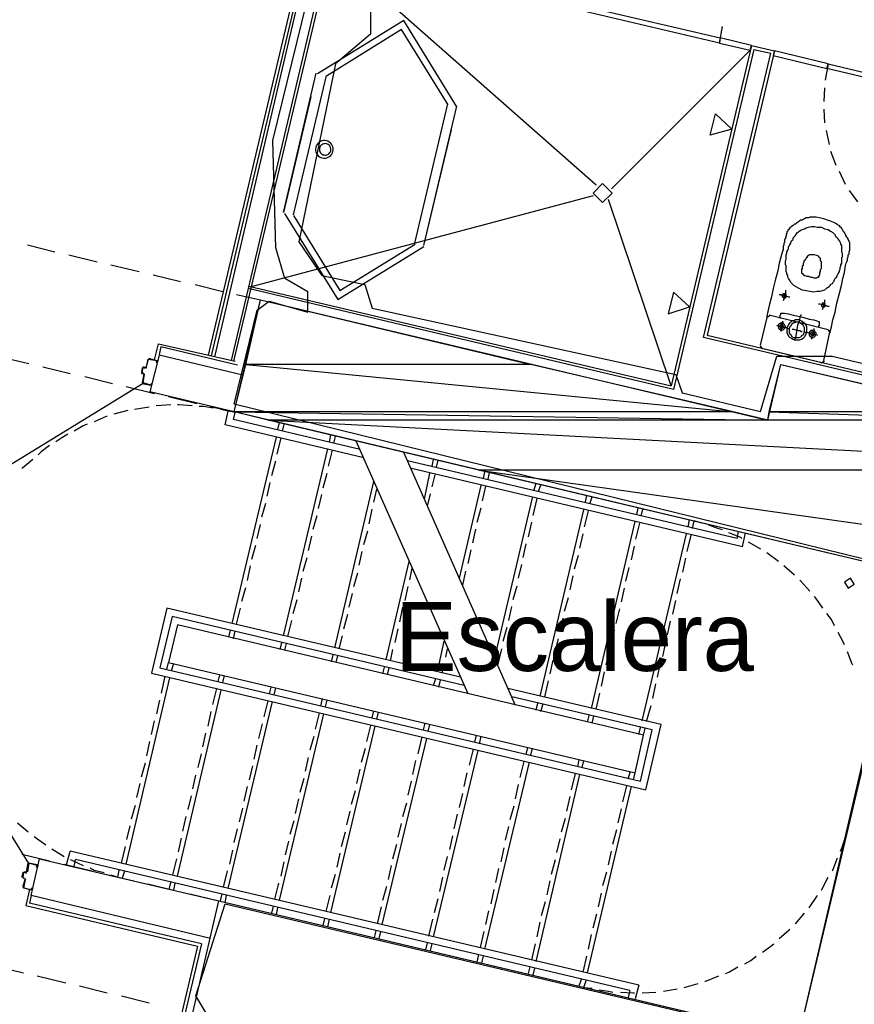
# Model space of a CAD drawing. Header units: feet. Extents: x -79 to 198, y -22 to 181.
# Tile 201 of 256: x 94 to 108, y 105 to 122. Entities that reach past the tile are written whole.
import ezdxf
from ezdxf.enums import TextEntityAlignment as Align

# ---------------------------------------------------------------- set-up
doc = ezdxf.new("R2010")
doc.units = ezdxf.units.FT
for name, color, linetype in [('A-AREA-COMUN', 252, 'CONTINUOUS'), ('A-AREA-UNIDAD', 30, 'CONTINUOUS'), ('A-LINEA', 7, 'CONTINUOUS'), ('A-LINEA-FINA', 9, 'CONTINUOUS'), ('A-MURO-CONCRETO', 8, 'CONTINUOUS'), ('A-NOMBRE-ESPACIO', 2, 'CONTINUOUS')]:
    doc.layers.add(name, color=color, linetype=linetype)

msp = doc.modelspace()

# ---------------------------------------------------------------- linework, layer by layer
at = {"layer": 'A-AREA-COMUN'}
msp.add_lwpolyline([(85.04, 103.2178), (95.328, 100.7644), (96.24, 104.6044), (96.8, 104.6044), (96.608, 104.9244), (97.12, 106.5244), (106.912, 104.2133), (107.12, 104.2844), (108.992, 112.3378), (97.28, 115.2178), (97.68, 116.8533), (97.888, 117.0133), (98.56, 116.8178), (98.56, 117.1733), (98.16, 117.4044), (98, 117.9378), (97.952, 119.8044), (99.04, 124.2489)], dxfattribs=at)
at = {"layer": 'A-AREA-UNIDAD'}
msp.add_lwpolyline([(99.648, 122.6133), (99.648, 121.6533), (99.04, 121.1378), (98.4, 118.0444), (98.8, 117.4578), (99.552, 117.2978), (99.68, 116.8889), (104.96, 115.7333), (105.072, 115.4133), (106.432, 115.0933), (106.72, 116.0533), (107.68, 116.0533), (114.448, 114.4533), (114.608, 113.4933), (121.76, 111.8044), (122, 112.4089), (123.072, 112.4089), (131.392, 110.4178), (132.4, 110.3644), (132.448, 109.9733), (135.808, 109.2089), (136.08, 108.9244), (143.232, 107.3244)], dxfattribs=at)
at = {"layer": 'A-LINEA'}
for p, q in [((99.4933, 125.6044), (97.2267, 115.9778)), ((99.56, 125.6444), (97.2667, 115.9644)), ((99.0133, 125.3111), (96.8267, 116.0711)), ((99.08, 125.3511), (96.88, 116.0578)), ((99.1333, 125.3911), (96.9333, 116.0444)), ((103.5733, 119.0311), (98.96, 123.0978)), ((105.72, 121.4978), (105.7733, 121.7911)), ((106.28, 121.4578), (104.88, 115.5378)), ((106.28, 121.4578), (106.68, 121.3644)), ((106.2533, 121.3778), (103.84, 118.9644)), ((106.32, 121.3911), (104.92, 115.4711)), ((105.44, 116.3778), (106.6133, 121.3244)), ((106.68, 121.3644), (105.5067, 116.4178)), ((106.2267, 121.4311), (106.2267, 121.4311)), ((106.32, 121.3911), (106.6133, 121.3244)), ((106.7067, 121.3111), (106.7067, 121.3111)), ((107.6133, 121.1378), (107.56, 120.8578)), ((98.88, 120.9378), (98.3067, 118.5111)), ((107.5467, 120.7244), (107.5333, 120.4844)), ((100.9867, 120.4444), (100.4133, 118.0178)), ((101.1467, 120.4044), (100.5733, 117.9778)), ((107.5333, 120.3511), (107.5467, 120.1111)), ((101.0533, 119.9911), (100.5733, 117.9778)), ((107.5733, 119.9778), (107.6267, 119.7378)), ((98.7352, 119.7564), (98.7186, 119.7355)), ((98.7552, 119.7742), (98.7352, 119.7564)), ((98.778, 119.7882), (98.7552, 119.7742)), ((98.8028, 119.798), (98.778, 119.7882)), ((98.8152, 119.7405), (98.8004, 119.7314)), ((98.829, 119.8034), (98.8028, 119.798)), ((98.8314, 119.7469), (98.8152, 119.7405)), ((98.8557, 119.8042), (98.829, 119.8034)), ((98.8485, 119.7504), (98.8314, 119.7469)), ((98.8659, 119.7509), (98.8485, 119.7504)), ((98.8822, 119.8003), (98.8557, 119.8042)), ((98.8831, 119.7484), (98.8659, 119.7509)), ((98.9075, 119.7919), (98.8822, 119.8003)), ((98.8997, 119.7429), (98.8831, 119.7484)), ((98.915, 119.7346), (98.8997, 119.7429)), ((98.931, 119.7791), (98.9075, 119.7919)), ((98.952, 119.7626), (98.931, 119.7791)), ((98.9697, 119.7426), (98.952, 119.7626)), ((98.9837, 119.7198), (98.9697, 119.7426)), ((98.6975, 119.6866), (98.6936, 119.6602)), ((98.6936, 119.6602), (98.6944, 119.6334)), ((98.6944, 119.6334), (98.6997, 119.6073)), ((98.7059, 119.712), (98.6975, 119.6866)), ((98.6997, 119.6073), (98.7096, 119.5824)), ((98.7186, 119.7355), (98.7059, 119.712)), ((98.7096, 119.5824), (98.7236, 119.5597)), ((98.7627, 119.6743), (98.7602, 119.657)), ((98.7602, 119.657), (98.7607, 119.6396)), ((98.7607, 119.6396), (98.7642, 119.6225)), ((98.7682, 119.6908), (98.7627, 119.6743)), ((98.7642, 119.6225), (98.7706, 119.6063)), ((98.7765, 119.7061), (98.7682, 119.6908)), ((98.7706, 119.6063), (98.7797, 119.5915)), ((98.7873, 119.7198), (98.7765, 119.7061)), ((98.7797, 119.5915), (98.7913, 119.5784)), ((98.8004, 119.7314), (98.7873, 119.7198)), ((98.7913, 119.5784), (98.805, 119.5676)), ((98.805, 119.5676), (98.8203, 119.5593)), ((98.9048, 119.5617), (98.9196, 119.5708)), ((98.9287, 119.7238), (98.915, 119.7346)), ((98.9196, 119.5708), (98.9327, 119.5824)), ((98.9403, 119.7108), (98.9287, 119.7238)), ((98.9327, 119.5824), (98.9435, 119.5961)), ((98.9494, 119.6959), (98.9403, 119.7108)), ((98.9435, 119.5961), (98.9518, 119.6114)), ((98.9558, 119.6797), (98.9494, 119.6959)), ((98.9518, 119.6114), (98.9573, 119.628)), ((98.9593, 119.6626), (98.9558, 119.6797)), ((98.9573, 119.628), (98.9598, 119.6452)), ((98.9598, 119.6452), (98.9593, 119.6626)), ((98.9747, 119.5667), (98.9874, 119.5903)), ((98.9936, 119.695), (98.9837, 119.7198)), ((98.9874, 119.5903), (98.9958, 119.6156)), ((98.999, 119.6688), (98.9936, 119.695)), ((98.9958, 119.6156), (98.9997, 119.6421)), ((98.9997, 119.6421), (98.999, 119.6688)), ((107.6533, 119.6178), (107.7467, 119.3778)), ((98.7236, 119.5597), (98.7414, 119.5397)), ((98.7414, 119.5397), (98.7623, 119.5231)), ((98.7623, 119.5231), (98.7858, 119.5104)), ((98.7858, 119.5104), (98.8112, 119.5019)), ((98.8112, 119.5019), (98.8376, 119.498)), ((98.8203, 119.5593), (98.8369, 119.5538)), ((98.8369, 119.5538), (98.8541, 119.5513)), ((98.8376, 119.498), (98.8643, 119.4988)), ((98.8541, 119.5513), (98.8715, 119.5518)), ((98.8643, 119.4988), (98.8905, 119.5042)), ((98.8715, 119.5518), (98.8886, 119.5553)), ((98.8886, 119.5553), (98.9048, 119.5617)), ((98.8905, 119.5042), (98.9154, 119.514)), ((98.9154, 119.514), (98.9381, 119.528)), ((98.9381, 119.528), (98.9581, 119.5458)), ((98.9581, 119.5458), (98.9747, 119.5667)), ((107.8, 119.2711), (107.9067, 119.0444)), ((107.9733, 118.9378), (108.12, 118.7378)), ((103.52, 118.8444), (97.5733, 117.2578)), ((104.88, 115.5378), (103.7867, 118.7778)), ((93.68, 117.9911), (94.16, 117.8711)), ((94.4, 117.8178), (94.8933, 117.6978)), ((95.1333, 117.6444), (95.6267, 117.5244)), ((95.8667, 117.4711), (96.3467, 117.3511)), ((96.6, 117.2978), (97.08, 117.1778)), ((104.92, 115.4711), (97.52, 117.2311)), ((104.92, 115.4711), (97.52, 117.2311)), ((97.5333, 117.2711), (104.88, 115.5378)), ((97.5333, 117.2711), (104.88, 115.5378)), ((97.32, 117.1244), (97.7333, 117.0311)), ((106.5467, 116.7244), (106.4267, 116.2444)), ((106.6041, 116.7632), (106.5479, 116.7285)), ((107.6133, 116.5111), (106.5867, 116.7644)), ((107.6521, 116.4537), (107.6174, 116.5099)), ((131.5333, 110.2044), (105.44, 116.3778)), ((105.5067, 116.4178), (131.5333, 110.2578)), ((107.5333, 115.9778), (107.64, 116.4711)), ((95.8933, 115.9911), (95.96, 116.2711)), ((95.96, 116.2711), (97.2933, 115.9644)), ((106.4279, 116.2352), (106.4626, 116.179)), ((106.4533, 116.1911), (107.48, 115.9511)), ((93.2133, 116.0444), (93.7067, 115.9244)), ((95.7733, 116.0044), (95.7467, 115.8711)), ((95.7867, 116.0044), (95.7867, 116.0044)), ((95.9733, 116.0711), (95.8133, 115.4311)), ((97.4267, 115.7244), (95.9733, 116.0711)), ((107.4893, 115.939), (107.5454, 115.9737)), ((93.9467, 115.8711), (94.4267, 115.7511)), ((95.68, 115.8578), (95.6667, 115.7644)), ((95.7333, 115.8578), (95.6933, 115.8711)), ((95.6933, 115.8578), (95.6933, 115.8578)), ((95.7333, 115.8711), (95.7333, 115.8711)), ((95.7354, 115.845), (95.7595, 115.8598)), ((94.68, 115.6978), (95.16, 115.5778)), ((95.6667, 115.7511), (95.7067, 115.7511)), ((95.68, 115.7644), (95.68, 115.7644)), ((95.7067, 115.7378), (95.68, 115.5911)), ((95.6933, 115.7378), (95.6933, 115.7378)), ((95.7195, 115.7265), (95.7046, 115.7506)), ((92.0775, 113.3648), (95.6926, 115.5856)), ((95.4, 115.5244), (95.8933, 115.4044)), ((95.6933, 115.5911), (95.6933, 115.5911)), ((97.28, 115.0844), (95.8133, 115.4311)), ((96.1333, 115.3511), (96.6267, 115.2311)), ((95.8, 115.1644), (95.5467, 115.1244)), ((96.1733, 115.2044), (95.92, 115.1911)), ((96.8667, 115.1778), (97.28, 115.0844)), ((97.1733, 115.0978), (97.04, 115.1244)), ((95.4267, 115.1111), (95.1867, 115.0444)), ((97.12, 114.8578), (97.1733, 115.0978)), ((97.2933, 115.0711), (97.1733, 115.0978)), ((97.2667, 114.9511), (97.2933, 115.0711)), ((99.4667, 114.4311), (97.2667, 114.9511)), ((99.5333, 114.2844), (97.12, 114.8578)), ((98.04, 114.7778), (98.0667, 114.8978)), ((98.12, 114.7511), (98.1467, 114.8711)), ((97.24, 111.4044), (98.0133, 114.6444)), ((98.0267, 114.3511), (98.0933, 114.6311)), ((98.9333, 114.5644), (98.96, 114.6844)), ((99.0133, 114.5378), (99.04, 114.6578)), ((98.1333, 111.1911), (98.9067, 114.4444)), ((101.3467, 110.1778), (99.4, 114.5778)), ((98.92, 114.1378), (98.9867, 114.4178)), ((102.1733, 109.9778), (100.2267, 114.3778)), ((100.72, 114.1378), (100.7467, 114.2578)), ((97.9333, 113.9778), (98, 114.2311)), ((106.0267, 112.8844), (100.2933, 114.2311)), ((106.12, 112.7378), (100.36, 114.0978)), ((100.8, 114.1244), (100.8267, 114.2444)), ((98.8267, 113.7644), (98.8933, 114.0178)), ((100.5867, 113.5644), (100.68, 114.0178)), ((100.72, 113.7778), (100.7733, 113.9911)), ((101.6133, 113.9244), (101.64, 114.0444)), ((101.6933, 113.9111), (101.72, 114.0311)), ((97.8533, 113.6178), (97.9067, 113.8578)), ((99.0267, 110.9778), (99.7067, 113.8711)), ((101.2, 112.1911), (101.5733, 113.8044)), ((101.6, 113.5378), (101.6533, 113.7911)), ((102.4933, 113.7111), (102.5333, 113.8444)), ((102.5733, 113.6978), (102.6133, 113.8178)), ((98.7467, 113.4044), (98.8, 113.6444)), ((99.7067, 113.5111), (99.76, 113.7378)), ((100.64, 113.4444), (100.6933, 113.6578)), ((101.8133, 110.8044), (102.4667, 113.5911)), ((102.48, 113.2844), (102.5467, 113.5778)), ((103.3867, 113.5111), (103.4133, 113.6311)), ((103.4667, 113.4844), (103.5067, 113.6044)), ((97.76, 113.2578), (97.8267, 113.4978)), ((101.5067, 113.1644), (101.5733, 113.4178)), ((104.28, 113.2978), (104.3067, 113.4178)), ((98.6533, 113.0444), (98.72, 113.2844)), ((99.6267, 113.1378), (99.68, 113.3911)), ((102.6, 110.1378), (103.36, 113.3778)), ((103.3733, 113.0844), (103.44, 113.3644)), ((104.36, 113.2711), (104.3867, 113.3911)), ((97.68, 112.8844), (97.7333, 113.1244)), ((102.4, 112.9111), (102.4533, 113.1644)), ((103.4933, 109.9244), (104.2533, 113.1778)), ((104.2667, 112.8711), (104.3333, 113.1511)), ((105.1733, 113.0844), (105.2, 113.2044)), ((105.2533, 113.0578), (105.28, 113.1911)), ((105.4133, 113.1511), (105.28, 113.1911)), ((98.5733, 112.6711), (98.6267, 112.9244)), ((99.5333, 112.7778), (99.6, 113.0178)), ((101.4267, 112.8044), (101.48, 113.0444)), ((103.2933, 112.7111), (103.3467, 112.9644)), ((104.3733, 109.7111), (105.1467, 112.9644)), ((105.16, 112.6578), (105.2267, 112.9378)), ((106.0267, 112.8844), (106.0533, 113.0044)), ((106.12, 112.7378), (106.1733, 112.9778)), ((97.5867, 112.5244), (97.6533, 112.7644)), ((102.3067, 112.5511), (102.36, 112.7911)), ((104.1867, 112.5111), (104.24, 112.7511)), ((106.44, 112.6978), (106.2267, 112.8178)), ((98.48, 112.3111), (98.5467, 112.5511)), ((99.4533, 112.4178), (99.5067, 112.6578)), ((101.3467, 112.4444), (101.4, 112.6844)), ((103.2, 112.3511), (103.2667, 112.5911)), ((106.7467, 112.4844), (106.5467, 112.6311)), ((97.5067, 112.1511), (97.56, 112.4044)), ((99.92, 110.7778), (100.32, 112.4844)), ((102.2267, 112.1911), (102.28, 112.4311)), ((104.0933, 112.1378), (104.1467, 112.3778)), ((105.08, 112.2978), (105.1333, 112.5378)), ((107.0267, 112.2444), (106.84, 112.4044)), ((99.36, 112.0444), (99.4267, 112.2844)), ((100.3333, 112.1644), (100.3733, 112.3644)), ((101.2533, 112.0711), (101.3067, 112.3111)), ((103.12, 111.9911), (103.1733, 112.2311)), ((97.4133, 111.7911), (97.48, 112.0311)), ((98.4, 111.9511), (98.4533, 112.1911)), ((100.2533, 111.8044), (100.3067, 112.0444)), ((102.1333, 111.8178), (102.2, 112.0578)), ((104.9867, 111.9244), (105.04, 112.1778)), ((99.28, 111.6844), (99.3333, 111.9244)), ((104.0133, 111.7778), (104.0667, 112.0178)), ((98.3067, 111.5778), (98.3733, 111.8178)), ((102.0533, 111.4578), (102.1067, 111.6978)), ((103.0267, 111.6178), (103.0933, 111.8578)), ((104.9067, 111.5644), (104.96, 111.8044)), ((97.32, 111.3911), (97.3867, 111.6711)), ((99.1867, 111.3111), (99.2533, 111.5644)), ((100.16, 111.4311), (100.2133, 111.6844)), ((103.92, 111.4044), (103.9867, 111.6578)), ((98.2133, 111.1778), (98.28, 111.4578)), ((102.9467, 111.2578), (103, 111.4978)), ((104.8133, 111.2044), (104.8667, 111.4444)), ((97.1867, 111.1644), (97.2133, 111.2844)), ((97.2667, 111.1378), (97.2933, 111.2711)), ((99.1067, 110.9644), (99.16, 111.1911)), ((100.08, 111.0711), (100.1333, 111.3111)), ((101.96, 111.0978), (102.0267, 111.3378)), ((103.84, 111.0444), (103.8933, 111.2844)), ((98.08, 110.9511), (98.1067, 111.0711)), ((98.16, 110.9378), (98.1867, 111.0578)), ((100.8133, 110.5644), (100.9333, 111.0978)), ((102.8533, 110.8844), (102.92, 111.1378)), ((104.7333, 110.8311), (104.7867, 111.0711)), ((98.9733, 110.7378), (99, 110.8578)), ((99.0533, 110.7244), (99.08, 110.8444)), ((100, 110.7511), (100.04, 110.9511)), ((100.96, 110.8178), (100.9867, 110.9644)), ((101.8667, 110.6711), (101.9333, 110.9644)), ((103.7467, 110.6844), (103.8133, 110.9244)), ((93.7059, 107.2256), (91.4691, 110.8307)), ((96.1067, 110.6044), (96.1333, 110.7244)), ((96.1867, 110.5778), (96.2267, 110.7111)), ((100.8933, 110.5378), (100.9333, 110.6978)), ((102.7733, 110.5244), (102.8267, 110.7644)), ((104.64, 110.4711), (104.6933, 110.7111)), ((97, 110.3911), (97.0267, 110.5111)), ((97.08, 110.3778), (97.1067, 110.4978)), ((99.8667, 110.5244), (99.8933, 110.6444)), ((99.9467, 110.5111), (99.9733, 110.6311)), ((103.6667, 110.3111), (103.72, 110.5644)), ((95.4, 107.2178), (96.16, 110.4578)), ((96.0133, 110.1911), (96.08, 110.4844)), ((100.7467, 110.3244), (100.7867, 110.4444)), ((100.84, 110.2978), (100.8667, 110.4178)), ((102.68, 110.1244), (102.7467, 110.4044)), ((104.56, 110.0978), (104.6133, 110.3511)), ((96.2933, 107.0044), (97.0533, 110.2444)), ((96.9067, 109.9911), (96.9733, 110.2711)), ((97.8933, 110.1778), (97.92, 110.2978)), ((97.9733, 110.1644), (98, 110.2844)), ((103.5733, 109.9111), (103.64, 110.1911)), ((95.9333, 109.8311), (95.9867, 110.0711)), ((97.1733, 106.7911), (97.9467, 110.0444)), ((97.8, 109.7778), (97.8667, 110.0578)), ((98.7867, 109.9644), (98.8133, 110.0978)), ((98.8667, 109.9511), (98.8933, 110.0711)), ((102.5333, 109.8978), (102.56, 110.0178)), ((102.6133, 109.8711), (102.6533, 110.0044)), ((104.4533, 109.6978), (104.5333, 109.9778)), ((96.8267, 109.6178), (96.88, 109.8711)), ((98.0667, 106.5911), (98.84, 109.8311)), ((98.6933, 109.5644), (98.76, 109.8444)), ((99.68, 109.7644), (99.7067, 109.8844)), ((99.76, 109.7378), (99.7867, 109.8578)), ((103.4267, 109.6844), (103.4533, 109.8044)), ((95.84, 109.4711), (95.8933, 109.7111)), ((97.7067, 109.4044), (97.7733, 109.6578)), ((100.5733, 109.5511), (100.6, 109.6711)), ((100.6533, 109.5244), (100.68, 109.6444)), ((103.5067, 109.6711), (103.5333, 109.7911)), ((96.7333, 109.2578), (96.7867, 109.4978)), ((98.96, 106.3778), (99.7333, 109.6178)), ((99.5867, 109.3511), (99.6533, 109.6311)), ((104.32, 109.4711), (104.3467, 109.5911)), ((104.4, 109.4578), (104.4267, 109.5778)), ((95.76, 109.0978), (95.8133, 109.3511)), ((98.6, 109.2044), (98.6667, 109.4444)), ((99.8533, 106.1644), (100.6267, 109.4044)), ((100.48, 109.1378), (100.5467, 109.4311)), ((101.4667, 109.3378), (101.4933, 109.4578)), ((101.5467, 109.3111), (101.5733, 109.4444)), ((96.6533, 108.8978), (96.7067, 109.1378)), ((97.6267, 109.0444), (97.68, 109.2844)), ((99.4933, 108.9911), (99.56, 109.2311)), ((100.7467, 105.9511), (101.52, 109.1911)), ((101.3733, 108.9378), (101.44, 109.2178)), ((102.36, 109.1244), (102.3867, 109.2444)), ((102.44, 109.1111), (102.4667, 109.2311)), ((95.6667, 108.7378), (95.7333, 108.9778)), ((98.52, 108.8311), (98.5733, 109.0711)), ((100.3867, 108.7778), (100.44, 109.0178)), ((101.64, 105.7378), (102.4133, 108.9911)), ((102.2533, 108.7244), (102.32, 109.0044)), ((103.2533, 108.9111), (103.28, 109.0311)), ((103.3333, 108.8978), (103.36, 109.0178)), ((97.5467, 108.6844), (97.6, 108.9244)), ((99.4133, 108.6178), (99.4667, 108.8711)), ((101.28, 108.5644), (101.3333, 108.8044)), ((102.5333, 105.5244), (103.2933, 108.7778)), ((103.1467, 108.5111), (103.2133, 108.7911)), ((104.1333, 108.6978), (104.1733, 108.8311)), ((104.2267, 108.6844), (104.2533, 108.8044)), ((95.5867, 108.3778), (95.64, 108.6178)), ((96.56, 108.5244), (96.6133, 108.7644)), ((98.4267, 108.4711), (98.4933, 108.7111)), ((100.3067, 108.4178), (100.36, 108.6578)), ((102.1733, 108.3511), (102.2267, 108.6044)), ((97.4533, 108.3111), (97.5067, 108.5644)), ((99.32, 108.2578), (99.3867, 108.4978)), ((101.2, 108.2044), (101.2533, 108.4444)), ((103.4267, 105.3244), (104.1867, 108.5644)), ((104.04, 108.2978), (104.1067, 108.5778)), ((96.48, 108.1644), (96.5333, 108.4044)), ((98.3467, 108.0978), (98.4, 108.3511)), ((100.2133, 108.0444), (100.28, 108.2844)), ((103.0667, 108.1378), (103.12, 108.3911)), ((95.4933, 108.0044), (95.56, 108.2444)), ((97.3733, 107.9511), (97.4267, 108.1911)), ((99.24, 107.8978), (99.2933, 108.1378)), ((102.08, 107.9911), (102.1467, 108.2311)), ((103.96, 107.9378), (104.0133, 108.1778)), ((93.5067, 107.9378), (93.6933, 107.7778)), ((96.3867, 107.7911), (96.44, 108.0444)), ((98.2533, 107.7378), (98.32, 107.9778)), ((100.1333, 107.6844), (100.1867, 107.9244)), ((101.1067, 107.8311), (101.16, 108.0844)), ((102.9733, 107.7778), (103.04, 108.0178)), ((107.9467, 107.7911), (107.9733, 107.9244)), ((95.4133, 107.6444), (95.4667, 107.8844)), ((97.28, 107.5911), (97.3333, 107.8311)), ((99.1467, 107.5244), (99.2133, 107.7778)), ((102, 107.6311), (102.0533, 107.8711)), ((103.8667, 107.5644), (103.9333, 107.8178)), ((93.8, 107.6978), (94, 107.5511)), ((96.3067, 107.4311), (96.36, 107.6711)), ((98.1733, 107.3778), (98.2267, 107.6178)), ((101.0267, 107.4711), (101.08, 107.7111)), ((102.8933, 107.4178), (102.9467, 107.6578)), ((94.1067, 107.4844), (94.32, 107.3511)), ((94.36, 107.2044), (94.4267, 107.4444)), ((104.32, 105.1111), (94.4267, 107.4444)), ((95.32, 107.2311), (95.3867, 107.5244)), ((97.2, 107.2178), (97.2533, 107.4578)), ((100.04, 107.3111), (100.1067, 107.5644)), ((101.92, 107.2578), (101.9733, 107.4978)), ((103.7867, 107.2044), (103.84, 107.4444)), ((93.5867, 107.3911), (94.0667, 107.2711)), ((94.4933, 107.1778), (94.52, 107.2978)), ((104.16, 105.0178), (94.52, 107.2978)), ((96.2133, 107.0311), (96.28, 107.3111)), ((98.0933, 107.0044), (98.1467, 107.2578)), ((99.0667, 107.1644), (99.12, 107.4044)), ((100.9333, 107.1111), (100.9867, 107.3511)), ((102.8, 107.0444), (102.8667, 107.2978)), ((93.5867, 106.9911), (93.6133, 107.0844)), ((93.6133, 107.0711), (93.6133, 107.0711)), ((93.6554, 107.0583), (93.6795, 107.0732)), ((93.6667, 107.0844), (93.6933, 107.2311)), ((93.8533, 107.1911), (93.8533, 107.1911)), ((94.32, 107.2178), (94.8, 107.0978)), ((95.2533, 106.9911), (95.28, 107.1111)), ((95.3333, 106.9778), (95.3733, 107.0978)), ((97.0933, 106.8178), (97.16, 107.0978)), ((99.96, 106.9511), (100.0133, 107.1911)), ((101.8267, 106.8978), (101.88, 107.1378)), ((103.6933, 106.8444), (103.76, 107.0844)), ((93.6, 106.9911), (93.6, 106.9911)), ((93.6267, 106.9644), (93.6, 106.9778)), ((93.6, 106.8178), (93.64, 106.9511)), ((93.6267, 106.9511), (93.6267, 106.9511)), ((93.6528, 106.9398), (93.6379, 106.9639)), ((95.04, 107.0444), (95.5333, 106.9244)), ((95.1333, 107.0311), (95.2533, 106.9911)), ((96.1467, 106.7778), (96.1733, 106.8978)), ((98.9733, 106.8044), (99.04, 107.0444)), ((100.8533, 106.7378), (100.9067, 106.9911)), ((102.72, 106.6844), (102.7733, 106.9244)), ((107.4933, 106.7644), (107.6133, 106.9911)), ((93.72, 106.7778), (93.6533, 106.4978)), ((93.7467, 106.7778), (93.7467, 106.7778)), ((95.7733, 106.8711), (96.2667, 106.7511)), ((96.2267, 106.7644), (96.2533, 106.8844)), ((97.9867, 106.6044), (98.0533, 106.8844)), ((99.8667, 106.5911), (99.9333, 106.8311)), ((101.7467, 106.5244), (101.8, 106.7778)), ((93.7467, 106.6711), (93.72, 106.5378)), ((96.5067, 106.6978), (97.0133, 106.5778)), ((97.04, 106.5778), (97.0667, 106.6978)), ((97.12, 106.5511), (97.1467, 106.6711)), ((98.88, 106.3911), (98.9467, 106.6711)), ((100.76, 106.3778), (100.8267, 106.6178)), ((102.6267, 106.3244), (102.6933, 106.5644)), ((103.6133, 106.4711), (103.6667, 106.7111)), ((107.28, 106.4578), (107.4267, 106.6711)), ((93.6533, 106.4978), (96.64, 105.7911)), ((96.7067, 105.8311), (93.72, 106.5378)), ((97.9333, 106.3644), (97.96, 106.4844)), ((98.0133, 106.3378), (98.04, 106.4578)), ((99.7733, 106.1778), (99.84, 106.4711)), ((101.6533, 106.1644), (101.7067, 106.4044)), ((98.8267, 106.1511), (98.8533, 106.2711)), ((98.9067, 106.1244), (98.9333, 106.2578)), ((100.6667, 105.9644), (100.7333, 106.2578)), ((103.52, 106.1111), (103.5867, 106.3511)), ((107.04, 106.1778), (107.2, 106.3644)), ((99.72, 105.9378), (99.7467, 106.0578)), ((99.8, 105.9244), (99.8267, 106.0444)), ((101.56, 105.7644), (101.6267, 106.0444)), ((102.5467, 105.9511), (102.6, 106.2044)), ((103.44, 105.7378), (103.4933, 105.9911)), ((96.64, 105.7911), (95.4133, 100.6044)), ((96.7067, 105.8311), (95.4533, 100.5378)), ((100.6133, 105.7244), (100.64, 105.8444)), ((100.6933, 105.7111), (100.72, 105.8311)), ((102.4533, 105.5511), (102.52, 105.8311)), ((101.5067, 105.5111), (101.5333, 105.6444)), ((101.5867, 105.4978), (101.6133, 105.6178)), ((103.3467, 105.3378), (103.4133, 105.6178)), ((93.12, 105.4444), (93.6133, 105.3244)), ((102.4, 105.3111), (102.4267, 105.4311)), ((102.48, 105.2844), (102.5067, 105.4044)), ((93.8533, 105.2711), (94.3467, 105.1511)), ((103.28, 105.0978), (103.32, 105.2178)), ((103.36, 105.0711), (103.4, 105.1911)), ((94.5867, 105.0978), (95.0667, 104.9778)), ((103.36, 105.0711), (103.5067, 105.0578)), ((104.16, 105.0178), (104.1333, 104.8978)), ((104.32, 105.1111), (104.2533, 104.8711)), ((104.7467, 105.0044), (104.9867, 105.0444)), ((105.1067, 105.0711), (105.3467, 105.1378)), ((95.32, 104.9244), (95.8, 104.8044)), ((104.3733, 104.9778), (104.6133, 104.9911))]:
    msp.add_line(p, q, dxfattribs=at)
for points in [[(102.9867, 122.2311), (105.7333, 121.5911), (105.72, 121.4978), (102.96, 122.1511), (102.9867, 122.2311)], [(101.1532, 120.3908), (100.227, 121.891), (98.7268, 120.9648)], [(100.9975, 120.4276), (100.1902, 121.7353), (98.8825, 120.928)], [(105.68, 121.5511), (105.68, 121.5511), (105.68, 121.5511)], [(105.72, 121.4978), (106.2533, 121.3778), (106.28, 121.4578), (105.7333, 121.5911), (105.72, 121.4978)], [(105.7733, 121.5378), (105.7733, 121.5378), (105.7733, 121.5378)], [(107.6133, 121.1378), (106.68, 121.3644), (106.6533, 121.2844), (107.5867, 121.0578), (107.6133, 121.1378)], [(107.56, 121.1111), (107.56, 121.1111), (107.56, 121.1111)], [(110.3467, 120.4044), (107.5867, 121.0578), (107.6133, 121.1378), (110.36, 120.4844), (110.3467, 120.4044)], [(98.6133, 120.5644), (98.1333, 118.5511), (98.7067, 120.9778)], [(107.64, 121.0978), (107.64, 121.0978), (107.64, 121.0978)], [(103.8533, 118.8911), (103.6867, 119.0578), (103.52, 118.8911), (103.6867, 118.7244), (103.8533, 118.8911)], [(98.1535, 118.5381), (99.0797, 117.0379), (100.5798, 117.9641)], [(98.3092, 118.5013), (99.1165, 117.1936), (100.4241, 118.0009)], [(107.64, 116.4711), (107.6533, 116.4978), (107.6667, 116.5644), (107.6933, 116.6844), (107.7333, 116.8178), (107.76, 116.9778), (107.8, 117.1244), (107.84, 117.2844), (107.8667, 117.4044), (107.8933, 117.5111), (107.9067, 117.5911), (107.92, 117.6578), (107.9333, 117.6978), (107.9467, 117.7244), (107.9467, 117.7511), (107.9467, 117.7644), (107.96, 117.7778), (107.96, 117.7911), (107.96, 117.8044), (107.96, 117.8178), (107.9733, 117.8311), (107.9733, 117.8444), (107.9733, 117.8578), (107.9733, 117.8711), (107.9867, 117.8978), (107.9867, 117.9111), (107.9867, 117.9244), (107.9867, 117.9378), (107.9867, 117.9511), (107.9867, 117.9644), (107.9867, 117.9778), (107.9867, 117.9911), (107.9867, 118.0178), (107.9867, 118.0311), (107.9733, 118.0444), (107.9733, 118.0578), (107.96, 118.0844), (107.96, 118.0978), (107.9467, 118.1111), (107.9333, 118.1244), (107.92, 118.1511), (107.92, 118.1644), (107.9067, 118.1778), (107.8933, 118.2044), (107.88, 118.2178), (107.8667, 118.2444), (107.8533, 118.2578), (107.84, 118.2844), (107.8267, 118.2978), (107.8, 118.3244), (107.7733, 118.3378), (107.7467, 118.3644), (107.7067, 118.3778), (107.6533, 118.4044), (107.6, 118.4178), (107.5333, 118.4444), (107.4533, 118.4578), (107.4, 118.4711), (107.3467, 118.4711), (107.2933, 118.4711), (107.2667, 118.4578), (107.2267, 118.4578), (107.2, 118.4444), (107.1733, 118.4311), (107.16, 118.4178), (107.1333, 118.4178), (107.1067, 118.4044), (107.0933, 118.3911), (107.08, 118.3778), (107.0533, 118.3644), (107.04, 118.3511), (107.0267, 118.3511), (107.0133, 118.3378), (107, 118.3244), (106.9733, 118.3111), (106.96, 118.2978), (106.9467, 118.2844), (106.9333, 118.2711), (106.9333, 118.2578), (106.92, 118.2578), (106.9067, 118.2444), (106.9067, 118.2311), (106.8933, 118.2178), (106.8933, 118.1911), (106.88, 118.1778), (106.88, 118.1644), (106.88, 118.1511), (106.88, 118.1378), (106.8667, 118.1244), (106.8667, 118.1111), (106.8667, 118.0978), (106.8533, 118.0844), (106.8533, 118.0711), (106.8533, 118.0578), (106.8533, 118.0444), (106.8533, 118.0311), (106.84, 118.0178), (106.84, 118.0044), (106.84, 117.9911), (106.8267, 117.9644), (106.8267, 117.9111), (106.8133, 117.8578), (106.7867, 117.7778), (106.76, 117.6711), (106.7333, 117.5378), (106.6933, 117.3911), (106.6533, 117.2311), (106.6267, 117.0844), (106.5867, 116.9378), (106.56, 116.8311), (106.5467, 116.7511), (106.5467, 116.7244)], [(107.2267, 117.1911), (107.16, 117.2044), (107.1067, 117.2311), (107.0533, 117.2578), (107.0133, 117.2844), (106.9867, 117.3111), (106.96, 117.3378), (106.9467, 117.3778), (106.92, 117.4044), (106.9067, 117.4311), (106.9067, 117.4578), (106.8933, 117.4844), (106.8933, 117.4978), (106.88, 117.5244), (106.88, 117.5511), (106.88, 117.5644), (106.88, 117.5911), (106.88, 117.6044), (106.88, 117.6311), (106.8667, 117.6444), (106.8667, 117.6711), (106.8667, 117.6978), (106.8667, 117.7111), (106.88, 117.7378), (106.88, 117.7644), (106.88, 117.7911), (106.88, 117.8178), (106.8933, 117.8444), (106.8933, 117.8711), (106.9067, 117.8978), (106.92, 117.9244), (106.92, 117.9511), (106.9333, 117.9778), (106.9467, 117.9911), (106.96, 118.0178), (106.96, 118.0311), (106.9733, 118.0578), (106.9867, 118.0711), (107, 118.0844), (107, 118.1111), (107.0133, 118.1244), (107.0267, 118.1378), (107.04, 118.1511), (107.04, 118.1644), (107.0533, 118.1778), (107.08, 118.2044), (107.0933, 118.2178), (107.1067, 118.2311), (107.1333, 118.2444), (107.16, 118.2578), (107.2, 118.2711), (107.2267, 118.2844), (107.2667, 118.2978), (107.32, 118.3111), (107.3733, 118.3111), (107.4267, 118.2978), (107.4933, 118.2978), (107.5467, 118.2711), (107.6133, 118.2578), (107.6533, 118.2311), (107.6933, 118.2044), (107.72, 118.1778), (107.7467, 118.1378), (107.7733, 118.1111), (107.7867, 118.0844), (107.8, 118.0711), (107.8133, 118.0444), (107.8267, 118.0178), (107.8267, 118.0044), (107.84, 117.9778), (107.84, 117.9644), (107.84, 117.9511), (107.84, 117.9244), (107.84, 117.9111), (107.84, 117.8844), (107.84, 117.8711), (107.8533, 117.8444), (107.8533, 117.8311), (107.8533, 117.8044), (107.8533, 117.7778), (107.84, 117.7644), (107.84, 117.7378), (107.84, 117.7111), (107.84, 117.6711), (107.8267, 117.6444), (107.8267, 117.6178), (107.8133, 117.5911), (107.8133, 117.5644), (107.8, 117.5378), (107.8, 117.5244), (107.7867, 117.4978), (107.7733, 117.4711), (107.76, 117.4578), (107.76, 117.4444), (107.7467, 117.4178), (107.7333, 117.4044), (107.72, 117.3911), (107.7067, 117.3644), (107.7067, 117.3511), (107.6933, 117.3378), (107.68, 117.3111), (107.6533, 117.2978), (107.64, 117.2844), (107.6267, 117.2578), (107.6, 117.2444), (107.5733, 117.2311), (107.5467, 117.2044), (107.5067, 117.1911), (107.4667, 117.1778), (107.4133, 117.1778), (107.36, 117.1644), (107.2933, 117.1778), (107.2267, 117.1911)], [(107.3867, 117.4178), (107.4, 117.4178), (107.4133, 117.4178), (107.4267, 117.4311), (107.44, 117.4311), (107.4533, 117.4444), (107.4533, 117.4578), (107.4667, 117.4711), (107.4667, 117.4844), (107.4667, 117.4978), (107.4667, 117.5111), (107.48, 117.5244), (107.48, 117.5378), (107.48, 117.5511), (107.48, 117.5644), (107.4933, 117.5778), (107.4933, 117.5911), (107.4933, 117.6044), (107.4933, 117.6178), (107.4933, 117.6311), (107.4933, 117.6444), (107.4933, 117.6578), (107.4933, 117.6711), (107.4933, 117.6844), (107.4933, 117.6978), (107.48, 117.7111), (107.48, 117.7244), (107.48, 117.7378), (107.48, 117.7511), (107.4667, 117.7644), (107.4533, 117.7778), (107.44, 117.7911), (107.4133, 117.8044), (107.3733, 117.8178), (107.3467, 117.8178), (107.32, 117.8178), (107.2933, 117.8178), (107.28, 117.8178), (107.2667, 117.8044), (107.2533, 117.7911), (107.24, 117.7778), (107.24, 117.7644), (107.2267, 117.7644), (107.2267, 117.7511), (107.2133, 117.7378), (107.2133, 117.7244), (107.2, 117.7244), (107.2, 117.7111), (107.1867, 117.7111), (107.1867, 117.6978), (107.1867, 117.6844), (107.1733, 117.6711), (107.1733, 117.6578), (107.1733, 117.6444), (107.1733, 117.6311), (107.16, 117.6178), (107.16, 117.6044), (107.16, 117.5911), (107.16, 117.5778), (107.1467, 117.5644), (107.1467, 117.5511), (107.1467, 117.5378), (107.1467, 117.5244), (107.1467, 117.5111), (107.1467, 117.4978), (107.16, 117.4978), (107.16, 117.4844), (107.1733, 117.4844), (107.1733, 117.4711), (107.1867, 117.4711), (107.1867, 117.4578), (107.2, 117.4578), (107.2133, 117.4578), (107.24, 117.4444), (107.2667, 117.4444), (107.3067, 117.4311), (107.3333, 117.4311), (107.36, 117.4178), (107.3867, 117.4178)], [(106.8667, 117.2044), (106.8667, 117.1911), (106.8667, 117.1778), (106.8667, 117.1511), (106.8533, 117.1244), (106.8533, 117.0978), (106.84, 117.0578), (106.84, 117.0444), (106.8267, 117.0178)], [(97.7333, 117.0311), (106.56, 114.9378), (106.7867, 115.9111), (114.5733, 114.0711), (113.88, 111.1511), (111.9333, 111.6178), (109.56, 101.5511), (96.56, 104.6311), (97.0133, 106.5778), (107.0933, 104.1911), (109.0133, 112.2978), (97.28, 115.0844), (97.7333, 117.0311)], [(106.76, 117.1244), (106.7733, 117.1244), (106.7867, 117.1244), (106.8133, 117.1111), (106.84, 117.1111), (106.8667, 117.0978), (106.8933, 117.0978), (106.92, 117.0844), (106.9333, 117.0844), (106.9467, 117.0844)], [(106.8533, 117.1378), (106.84, 117.1378), (106.8267, 117.1378), (106.8267, 117.1244), (106.8133, 117.1244), (106.8133, 117.1111), (106.8133, 117.0978), (106.8133, 117.0844), (106.8267, 117.0844), (106.8267, 117.0711), (106.84, 117.0711), (106.8533, 117.0711), (106.8667, 117.0711), (106.88, 117.0844), (106.88, 117.0978), (106.88, 117.1111), (106.88, 117.1244), (106.8667, 117.1378), (106.8533, 117.1378)], [(107.5467, 117.0311), (107.5467, 117.0178), (107.5467, 116.9911), (107.5333, 116.9644), (107.5333, 116.9378), (107.52, 116.8978), (107.52, 116.8844), (107.5067, 116.8578)], [(107.44, 116.9644), (107.4533, 116.9644), (107.4667, 116.9644), (107.4933, 116.9511), (107.52, 116.9511), (107.5467, 116.9378), (107.5733, 116.9378), (107.6, 116.9244), (107.6133, 116.9244), (107.6267, 116.9244)], [(107.5333, 116.9778), (107.52, 116.9778), (107.5067, 116.9778), (107.5067, 116.9644), (107.4933, 116.9511), (107.4933, 116.9378), (107.4933, 116.9244), (107.5067, 116.9244), (107.5067, 116.9111), (107.52, 116.9111), (107.5333, 116.9111), (107.5467, 116.9111), (107.56, 116.9244), (107.56, 116.9378), (107.56, 116.9511), (107.56, 116.9644), (107.5467, 116.9778), (107.5333, 116.9778)], [(106.7733, 116.7111), (106.7733, 116.7244), (106.7733, 116.7511), (106.7733, 116.7644), (106.7867, 116.7778), (106.7867, 116.7911), (106.7867, 116.8044), (106.8, 116.8044), (106.8133, 116.8044), (106.8267, 116.8044), (106.8533, 116.8044), (106.92, 116.7911), (107, 116.7644), (107.0933, 116.7511), (107.1867, 116.7244), (107.28, 116.6978), (107.36, 116.6844), (107.4133, 116.6711), (107.44, 116.6578), (107.4533, 116.6578), (107.4533, 116.6444), (107.4533, 116.6311), (107.4533, 116.6178), (107.4533, 116.6044), (107.4533, 116.5911), (107.44, 116.5778), (107.44, 116.5644)], [(106.8267, 116.6578), (106.8133, 116.6444), (106.8133, 116.6178), (106.8, 116.5911), (106.8, 116.5644), (106.7867, 116.5244), (106.7867, 116.5111), (106.7867, 116.4844)], [(107.1067, 116.6844), (107.08, 116.6844), (107.04, 116.6844), (107.0133, 116.6711), (106.9867, 116.6711), (106.96, 116.6444), (106.9467, 116.6311), (106.92, 116.6044), (106.9067, 116.5778), (106.8933, 116.5511), (106.8933, 116.5111), (106.8933, 116.4844), (106.8933, 116.4578), (106.9067, 116.4311), (106.92, 116.4044), (106.9467, 116.3778), (106.9733, 116.3644), (107, 116.3511), (107.0267, 116.3378), (107.0533, 116.3378), (107.0933, 116.3378), (107.12, 116.3378), (107.1467, 116.3511), (107.1733, 116.3644), (107.2, 116.3911), (107.2133, 116.4044), (107.2267, 116.4444), (107.24, 116.4711), (107.24, 116.4978), (107.24, 116.5244), (107.24, 116.5644), (107.2267, 116.5911), (107.2133, 116.6178), (107.1867, 116.6311), (107.16, 116.6578), (107.1333, 116.6711), (107.1067, 116.6844)], [(107.1333, 116.7778), (107.1333, 116.7644), (107.12, 116.7244), (107.1067, 116.6578), (107.08, 116.5911), (107.0667, 116.5111), (107.0533, 116.4444), (107.04, 116.3778), (107.0267, 116.3378), (107.0267, 116.3244)], [(106.72, 116.5911), (106.7467, 116.5778), (106.7733, 116.5778), (106.8133, 116.5644), (106.84, 116.5644), (106.88, 116.5511), (106.9067, 116.5378), (106.9333, 116.5378)], [(106.8133, 116.6311), (106.8, 116.6311), (106.7867, 116.6311), (106.7733, 116.6178), (106.76, 116.6178), (106.7467, 116.6044), (106.7467, 116.5911), (106.7467, 116.5778), (106.7467, 116.5644), (106.7467, 116.5511), (106.7467, 116.5378), (106.76, 116.5378), (106.76, 116.5244), (106.7733, 116.5244), (106.7733, 116.5111), (106.7867, 116.5111), (106.8, 116.5111), (106.8133, 116.5111), (106.8267, 116.5111), (106.84, 116.5244), (106.8533, 116.5378), (106.8533, 116.5511), (106.8667, 116.5511), (106.8667, 116.5644), (106.8667, 116.5778), (106.8533, 116.5911), (106.8533, 116.6044), (106.84, 116.6178), (106.8267, 116.6311), (106.8133, 116.6311)], [(106.8133, 116.6044), (106.8, 116.6044), (106.7867, 116.6044), (106.7867, 116.5911), (106.7733, 116.5911), (106.7733, 116.5778), (106.7733, 116.5644), (106.7733, 116.5511), (106.7867, 116.5511), (106.7867, 116.5378), (106.8, 116.5378), (106.8133, 116.5378), (106.8267, 116.5511), (106.8267, 116.5644), (106.8267, 116.5778), (106.8267, 116.5911), (106.8133, 116.5911), (106.8133, 116.6044)], [(107.0933, 116.6444), (107.08, 116.6444), (107.0533, 116.6444), (107.0267, 116.6311), (107.0133, 116.6311), (106.9867, 116.6178), (106.9733, 116.6044), (106.96, 116.5778), (106.9467, 116.5644), (106.9333, 116.5378), (106.9333, 116.5111), (106.9333, 116.4844), (106.9333, 116.4711), (106.9467, 116.4444), (106.96, 116.4311), (106.9733, 116.4044), (106.9867, 116.3911), (107.0133, 116.3778), (107.04, 116.3778), (107.0667, 116.3778), (107.08, 116.3778), (107.1067, 116.3778), (107.1333, 116.3911), (107.1467, 116.4044), (107.16, 116.4178), (107.1867, 116.4311), (107.1867, 116.4578), (107.2, 116.4711), (107.2, 116.4978), (107.2, 116.5244), (107.2, 116.5511), (107.1867, 116.5644), (107.1733, 116.5911), (107.16, 116.6044), (107.1467, 116.6178), (107.12, 116.6311), (107.0933, 116.6444)], [(106.9867, 116.5244), (107, 116.5244), (107.0133, 116.5244), (107.04, 116.5111), (107.0667, 116.5111), (107.0933, 116.4978), (107.12, 116.4978), (107.1467, 116.4844), (107.16, 116.4844)], [(107.3467, 116.4978), (107.3333, 116.4978), (107.32, 116.4978), (107.3067, 116.4978), (107.2933, 116.4844), (107.2933, 116.4711), (107.28, 116.4711), (107.28, 116.4578), (107.28, 116.4444), (107.28, 116.4311), (107.28, 116.4178), (107.2933, 116.4044), (107.3067, 116.3911), (107.32, 116.3911), (107.3333, 116.3778), (107.3467, 116.3778), (107.36, 116.3911), (107.3733, 116.3911), (107.3867, 116.4044), (107.3867, 116.4178), (107.4, 116.4311), (107.4, 116.4444), (107.4, 116.4578), (107.3867, 116.4711), (107.3867, 116.4844), (107.3733, 116.4844), (107.3733, 116.4978), (107.36, 116.4978), (107.3467, 116.4978)], [(107.36, 116.5378), (107.36, 116.5244), (107.36, 116.5111), (107.3467, 116.4844), (107.3467, 116.4578), (107.3333, 116.4311), (107.3333, 116.4044), (107.32, 116.3778), (107.32, 116.3644), (107.32, 116.3511)], [(107.2133, 116.4711), (107.24, 116.4711), (107.2667, 116.4578), (107.3067, 116.4444), (107.3333, 116.4444), (107.3733, 116.4311), (107.4, 116.4311), (107.4267, 116.4178)], [(107.3467, 116.4711), (107.3333, 116.4711), (107.32, 116.4711), (107.3067, 116.4578), (107.3067, 116.4444), (107.3067, 116.4311), (107.32, 116.4178), (107.3333, 116.4178), (107.3467, 116.4178), (107.36, 116.4178), (107.36, 116.4311), (107.3733, 116.4311), (107.3733, 116.4444), (107.3733, 116.4578), (107.36, 116.4578), (107.36, 116.4711), (107.3467, 116.4711)], [(97.3333, 115.8978), (96, 116.2178), (95.9733, 116.0844)], [(95.7467, 115.8578), (95.7867, 116.0044), (95.9333, 115.9778), (95.92, 115.9511), (95.9333, 115.9378), (95.9333, 115.9644)], [(95.7867, 116.0178), (95.9333, 115.9778), (95.9333, 115.9778)], [(95.7067, 115.7511), (95.68, 115.7644), (95.6933, 115.8578), (95.72, 115.8444)], [(95.84, 115.5511), (95.84, 115.5778), (95.8267, 115.5511), (95.6933, 115.5911), (95.72, 115.7378)], [(95.68, 115.5778), (95.8267, 115.5511), (95.8267, 115.5511)], [(96.5467, 115.1911), (96.32, 115.2044), (96.2933, 115.2044)], [(96.92, 115.1511), (96.7467, 115.1778), (96.6667, 115.1778)], [(95.0667, 115.0044), (95.0533, 115.0044), (94.84, 114.9111)], [(94.72, 114.8711), (94.6533, 114.8444), (94.4933, 114.7511)], [(94.3867, 114.6978), (94.28, 114.6311), (94.1733, 114.5644)], [(94.0667, 114.4978), (93.92, 114.3911), (93.8667, 114.3378)], [(93.7733, 114.2578), (93.6, 114.1111), (93.5867, 114.0978)], [(105.7733, 113.0311), (105.6933, 113.0578), (105.5333, 113.1111)], [(106.1067, 112.8844), (106.0933, 112.8978), (105.88, 112.9778)], [(107.2933, 111.9644), (107.1333, 112.1378), (107.12, 112.1511)], [(107.8957, 112.1244), (107.96, 112.0201), (108.0643, 112.0845), (108, 112.1888), (107.8957, 112.1244)], [(107.52, 111.6711), (107.4133, 111.8178), (107.3733, 111.8711)], [(101.2133, 110.4711), (96.1067, 111.6711), (95.84, 110.5378), (104.44, 108.5111), (104.7067, 109.6444), (102.04, 110.2711)], [(101.28, 110.3244), (96.2, 111.5244), (95.9867, 110.6311), (104.3467, 108.6578), (104.5467, 109.5511), (102.1067, 110.1244)], [(107.72, 111.3644), (107.6667, 111.4711), (107.5867, 111.5778)], [(104.2533, 108.8044), (104.4, 109.4578), (96.2933, 111.3778), (96.1333, 110.7244), (104.2533, 108.8044)], [(107.8933, 111.0311), (107.8667, 111.0978), (107.7867, 111.2444)], [(108.04, 110.6844), (108.0267, 110.6978), (107.9467, 110.9111)], [(107.8267, 107.4444), (107.8533, 107.5111), (107.9067, 107.6711)], [(96.8667, 105.9244), (93.7467, 106.6711), (93.8933, 107.3111), (97.0133, 106.5778)], [(94.4267, 107.2978), (94.4533, 107.2844), (94.6533, 107.1911)], [(107.68, 107.0978), (107.6933, 107.1111), (107.7733, 107.3244)], [(93.6533, 107.0711), (93.6133, 107.0711), (93.6, 106.9911), (93.6267, 106.9778)], [(93.6267, 107.0844), (93.6533, 107.0844), (93.6533, 107.0844)], [(93.8667, 107.1911), (93.8533, 107.1644), (93.84, 107.1644), (93.8533, 107.1911), (93.7067, 107.2311), (93.68, 107.0844)], [(93.8533, 107.2044), (93.7067, 107.2311), (93.7067, 107.2311)], [(94.7733, 107.1511), (94.84, 107.1111), (95.0133, 107.0711)], [(93.64, 106.9511), (93.6133, 106.8044), (93.7467, 106.7778), (93.76, 106.8044), (93.7733, 106.8044), (93.76, 106.7778)], [(93.7467, 106.7644), (93.6133, 106.8044), (93.6133, 106.8044)], [(106.76, 105.9244), (106.9333, 106.0711), (106.9467, 106.0844)], [(106.4667, 105.6844), (106.6133, 105.7911), (106.6667, 105.8311)], [(106.16, 105.4844), (106.2667, 105.5378), (106.36, 105.6178)], [(105.8267, 105.3111), (105.88, 105.3378), (106.04, 105.4311)], [(105.4667, 105.1778), (105.48, 105.1778), (105.7067, 105.2711)], [(103.6267, 105.0311), (103.7867, 105.0044), (103.8667, 104.9911)], [(104, 104.9911), (104.2133, 104.9778), (104.24, 104.9778)]]:
    msp.add_lwpolyline(points, dxfattribs=at)
at = {"layer": 'A-LINEA-FINA'}
for points in [[(105.56, 119.8978), (105.6533, 120.2711), (105.9333, 120.0044), (105.56, 119.8978), (105.56, 119.8978)], [(104.92, 117.1644), (104.8267, 116.7911), (105.2, 116.9111), (104.92, 117.1644), (104.92, 117.1644)]]:
    msp.add_lwpolyline(points, dxfattribs=at)
at = {"layer": 'A-MURO-CONCRETO'}
for points in [[(97.7333, 117.0311), (102.44, 115.9111), (97.48, 115.9111), (97.7333, 117.0311), (97.7333, 117.0311)], [(97.48, 115.9111), (105.96, 115.0844), (97.28, 115.0844), (97.48, 115.9111), (97.48, 115.9111)], [(102.44, 115.9111), (97.48, 115.9111), (105.96, 115.0844), (102.44, 115.9111)], [(106.7867, 115.9111), (110.3067, 115.0844), (106.5867, 115.0844), (106.7867, 115.9111), (106.7867, 115.9111)], [(105.96, 115.0844), (97.28, 115.0844), (106.56, 114.9378), (105.96, 115.0844)], [(97.28, 115.0844), (106.56, 114.9378), (97.8667, 114.9378), (97.28, 115.0844), (97.28, 115.0844)], [(106.5867, 115.0844), (110.9067, 114.9378), (106.56, 114.9378), (106.5867, 115.0844), (106.5867, 115.0844)], [(110.3067, 115.0844), (106.5867, 115.0844), (110.9067, 114.9378), (110.3067, 115.0844)], [(110.9067, 114.9378), (97.8667, 114.9378), (114.5733, 114.0711), (110.9067, 114.9378)], [(97.8667, 114.9378), (114.5733, 114.0711), (101.5333, 114.0711), (97.8667, 114.9378), (97.8667, 114.9378)], [(114.5733, 114.0711), (101.5333, 114.0711), (114.1467, 112.2978), (114.5733, 114.0711)], [(101.5333, 114.0711), (114.1467, 112.2978), (109.0133, 112.2978), (101.5333, 114.0711), (101.5333, 114.0711)], [(108.7467, 111.1511), (110.1733, 104.1911), (107.0933, 104.1911), (108.7467, 111.1511), (108.7467, 111.1511)], [(97.0133, 106.5778), (105.24, 104.6311), (96.56, 104.6311), (97.0133, 106.5778), (97.0133, 106.5778)]]:
    msp.add_lwpolyline(points, dxfattribs=at)

# ---------------------------------------------------------------- texts
at = {"layer": 'A-NOMBRE-ESPACIO'}
msp.add_text('Escalera', height=1.2, dxfattribs=at).set_placement((103.2, 110.5778), align=Align.CENTER)

doc.saveas('drawing.dxf')
